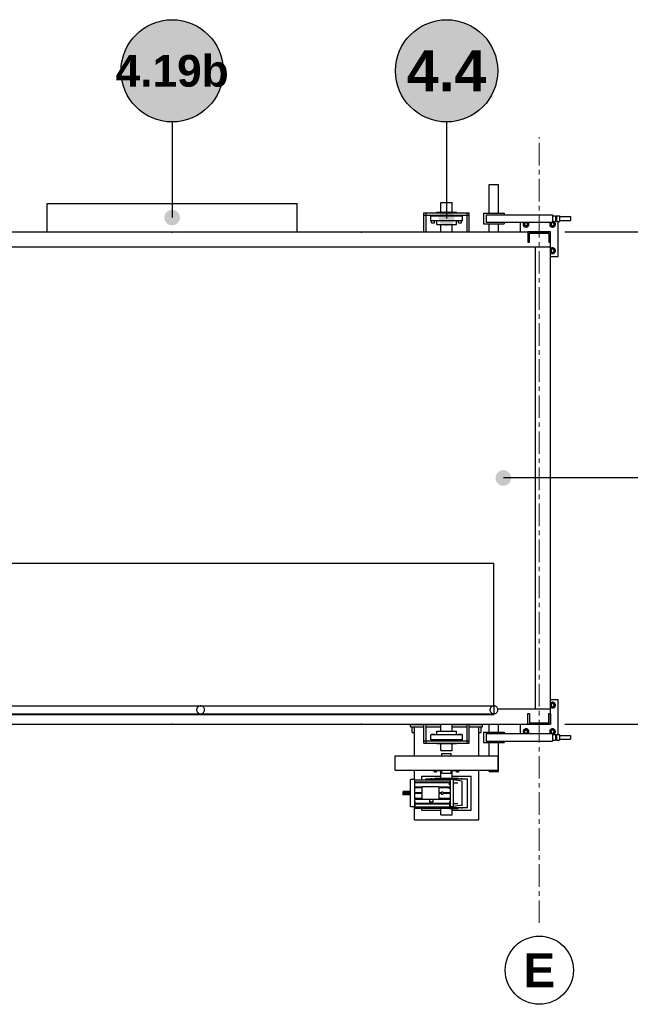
# Model space of a CAD drawing. Header units: millimetres. Extents: x 0 to 420, y 0 to 297.
# Tile 7 of 19: x 187 to 230, y 102 to 172. Entities that reach past the tile are written whole.
import ezdxf
from ezdxf.enums import TextEntityAlignment as Align

# ---------------------------------------------------------------- set-up
doc = ezdxf.new("R2010")
doc.units = ezdxf.units.MM
doc.header["$LTSCALE"] = 0.5
doc.linetypes.add('CENTER', pattern=[5.08, 3.175, -0.635, 0.635, -0.635])
for name, color, linetype, lineweight in [('COTAS', 7, 'CONTINUOUS', 25), ('EJES', 1, 'CENTER', 18), ('FINO', 7, 'CONTINUOUS', 25), ('RELLENO', 9, 'CONTINUOUS', 13), ('TEXTO', 7, 'CONTINUOUS', 25)]:
    doc.layers.add(name, color=color, linetype=linetype, lineweight=lineweight)
doc.styles.add('NEGRITA', font='arialbd.ttf')
doc.styles.get("Standard").update_dxf_attribs({"font": 'arial.ttf'})
doc.dimstyles.new('IRAM', dxfattribs={"dimtxt": 2.5, "dimasz": 2.5, "dimexe": 1.5, "dimexo": 1, "dimgap": 0.8, "dimtad": 1, "dimdec": 1, "dimtxsty": 'Standard', "dimcen": 2.5, "dimazin": 3, "dimtfac": 1, "dimtmove": 0, "dimatfit": 3})

msp = doc.modelspace()

# ---------------------------------------------------------------- hatches: boundary and pattern name
at = {"layer": 'COTAS'}
h = msp.add_hatch(color=7, dxfattribs=at)
edge = h.paths.add_edge_path()
edge.add_arc((197.4547, 157.6667), 0.55, 0, 360)
h = msp.add_hatch(color=7, dxfattribs=at)
edge = h.paths.add_edge_path()
edge.add_arc((216.788, 157.6), 0.55, 0, 360)
h = msp.add_hatch(color=7, dxfattribs=at)
edge = h.paths.add_edge_path()
edge.add_arc((220.788, 139.3333), 0.55, 0, 360)
at = {"layer": 'RELLENO', "true_color": 0xffffff}
h = msp.add_hatch(color=7, dxfattribs=at)
edge = h.paths.add_edge_path()
edge.add_arc((197.4547, 168), 3.6, 0, 360)
h = msp.add_hatch(color=7, dxfattribs=at)
edge = h.paths.add_edge_path()
edge.add_arc((216.788, 168), 3.6, 0, 360)

# ---------------------------------------------------------------- linework, layer by layer
at = {"layer": 'COTAS'}
for p, q in [((197.4547, 164.4), (197.4547, 157.6667)), ((216.788, 164.4), (216.788, 157.6)), ((238.5213, 139.3333), (220.788, 139.3333))]:
    msp.add_line(p, q, dxfattribs=at)
for centre, radius in [((197.4547, 168), 3.6), ((216.788, 168), 3.6), ((223.3213, 104.6667), 2.4)]:
    msp.add_circle(centre, radius, dxfattribs=at)
at = {"layer": 'EJES'}
msp.add_line((223.3213, 108), (223.3213, 163.3333), dxfattribs=at)
at = {"layer": 'FINO'}
for p, q in [((219.788, 157.9733), (219.788, 160)), ((220.4547, 157.9733), (220.4547, 160)), ((188.6547, 156.6667), (188.6547, 158.6667)), ((188.6547, 158.6667), (206.2547, 158.6667)), ((206.2547, 156.6667), (206.2547, 158.6667)), ((216.388, 158.04), (216.388, 158.7333)), ((217.188, 158.04), (217.188, 158.7333)), ((215.188, 157.84), (215.188, 158)), ((215.188, 158), (218.388, 158)), ((215.188, 156.6667), (215.188, 158)), ((215.188, 158), (215.348, 158)), ((215.188, 157.84), (218.388, 157.84)), ((215.348, 156.6667), (215.348, 158)), ((215.6747, 157.4333), (215.6747, 157.7667)), ((217.9013, 157.7667), (215.6747, 157.7667)), ((217.9013, 157.4333), (215.6747, 157.4333)), ((215.728, 157.7667), (215.728, 157.8333)), ((215.728, 157.3), (215.728, 157.4333)), ((215.9413, 157.7667), (215.9413, 157.8333)), ((215.9413, 157.3), (215.9413, 157.4333)), ((216.0947, 158), (216.0947, 158.04)), ((216.0947, 157.7667), (216.0947, 157.84)), ((216.0947, 157.1733), (216.0947, 157.4333)), ((217.4813, 158), (217.4813, 158.04)), ((217.4813, 157.7667), (217.4813, 157.84)), ((217.4813, 157.1733), (217.4813, 157.4333)), ((217.6347, 157.7667), (217.6347, 157.8333)), ((217.6347, 157.3), (217.6347, 157.4333)), ((217.848, 157.7667), (217.848, 157.8333)), ((217.848, 157.3), (217.848, 157.4333)), ((217.9013, 157.4333), (217.9013, 157.7667)), ((218.228, 156.6667), (218.228, 158)), ((218.228, 158), (218.388, 158)), ((218.388, 157.84), (218.388, 158)), ((218.388, 156.6667), (218.388, 158)), ((219.388, 157.9733), (220.8547, 157.9733)), ((219.388, 157.9733), (219.388, 157.2267)), ((219.588, 157.8667), (224.2547, 157.8667)), ((219.588, 157.8667), (219.588, 157.3333)), ((220.8547, 157.9733), (220.8547, 157.8667)), ((224.2547, 157.8667), (224.2547, 157.3333)), ((224.2547, 157.8), (224.468, 157.8)), ((224.2547, 157.4), (224.468, 157.4)), ((224.468, 157.8), (224.468, 157.4)), ((224.468, 157.7333), (224.5213, 157.7333)), ((224.468, 157.4667), (224.5213, 157.4667)), ((224.5213, 157.8), (224.7347, 157.8)), ((224.5213, 157.8), (224.5213, 157.4)), ((224.5213, 157.4), (224.7347, 157.4)), ((224.6547, 154.9333), (224.6547, 157.4)), ((224.7347, 157.8), (224.7347, 157.4)), ((224.7347, 157.7333), (225.5213, 157.7333)), ((224.7347, 157.4667), (225.5213, 157.4667)), ((216.388, 156.6667), (216.388, 157.1733)), ((217.188, 156.6667), (217.188, 157.1733)), ((219.388, 157.2267), (220.8547, 157.2267)), ((219.588, 157.3333), (224.2547, 157.3333)), ((219.788, 156.6667), (219.788, 157.2267)), ((220.4547, 156.6667), (220.4547, 157.2267)), ((220.8547, 157.3333), (220.8547, 157.2267)), ((221.988, 156.6667), (221.988, 157.3333)), ((222.228, 157.04), (222.228, 157.3333)), ((222.228, 157.04), (222.548, 157.04)), ((222.548, 157.04), (222.548, 157.3333)), ((224.0947, 157.04), (224.0947, 157.3333)), ((224.0947, 157.04), (224.4147, 157.04)), ((224.2547, 157.36), (224.4147, 157.36)), ((224.4147, 157.04), (224.4147, 157.36)), ((50.788, 156.6667), (224.1213, 156.6667)), ((184.1413, 156.6667), (197.4347, 156.6667)), ((197.4347, 156.64), (197.4347, 156.6667)), ((197.4347, 156.64), (197.4747, 156.64)), ((197.4747, 156.64), (197.4747, 156.6667)), ((197.4747, 156.6667), (210.768, 156.6667)), ((210.768, 156.64), (210.768, 156.6667)), ((210.768, 156.64), (210.808, 156.64)), ((210.808, 156.64), (210.808, 156.6667)), ((210.808, 156.6667), (224.1013, 156.6667)), ((222.5213, 156.6667), (222.5213, 155.9333)), ((224.1213, 156.6667), (222.5213, 156.6667)), ((222.6413, 155.9333), (222.6413, 156.5733)), ((222.6413, 156.5733), (224.0013, 156.5733)), ((224.0013, 156.5733), (224.0013, 155.9333)), ((224.1013, 156.64), (224.1013, 156.6667)), ((224.1013, 156.64), (224.1213, 156.64)), ((224.1213, 155.9333), (224.1213, 156.6667)), ((224.1213, 122), (224.1213, 156.6667)), ((224.1213, 155.6), (224.1213, 156.64)), ((50.788, 155.6), (224.1213, 155.6)), ((222.5213, 155.9333), (222.6413, 155.9333)), ((223.0547, 123.0667), (223.0547, 155.6)), ((223.0547, 155.6), (224.1213, 155.6)), ((224.0013, 155.9333), (224.1213, 155.9333)), ((224.1213, 123.0667), (224.1213, 155.6)), ((224.1213, 155.4933), (224.4147, 155.4933)), ((224.4147, 155.1733), (224.4147, 155.4933)), ((224.1213, 155.1733), (224.4147, 155.1733)), ((224.1213, 154.9333), (224.6547, 154.9333)), ((54.788, 133.3333), (220.1213, 133.3333)), ((220.1213, 123.28), (220.1213, 133.3333)), ((224.1213, 123.7333), (224.6547, 123.7333)), ((224.1213, 123.4933), (224.4147, 123.4933)), ((224.4147, 123.1733), (224.4147, 123.4933)), ((224.6547, 121.2667), (224.6547, 123.7333)), ((54.788, 123.28), (220.1213, 123.28)), ((220.3933, 123.0667), (224.1213, 123.0667)), ((222.5213, 122), (222.5213, 122.7333)), ((222.5213, 122.7333), (222.6413, 122.7333)), ((222.6413, 122.7333), (222.6413, 122.0933)), ((223.0547, 123.0667), (224.1213, 123.0667)), ((224.0013, 122.0933), (224.0013, 122.7333)), ((224.0013, 122.7333), (224.1213, 122.7333)), ((224.1213, 123.1733), (224.4147, 123.1733)), ((224.1213, 122.0267), (224.1213, 123.0667)), ((224.1213, 122.7333), (224.1213, 122)), ((54.788, 122.72), (220.1213, 122.72)), ((54.788, 122.6667), (220.1213, 122.6667)), ((220.1213, 122.6667), (220.1213, 122.72)), ((222.6413, 122.0933), (224.0013, 122.0933)), ((50.788, 122), (224.1213, 122)), ((184.1413, 122), (197.4347, 122)), ((197.4347, 122.0267), (197.4747, 122.0267)), ((197.4347, 122), (197.4347, 122.0267)), ((197.4747, 122), (197.4747, 122.0267)), ((197.4747, 122), (210.768, 122)), ((210.768, 122.0267), (210.808, 122.0267)), ((210.768, 122), (210.768, 122.0267)), ((210.808, 122), (210.808, 122.0267)), ((210.808, 122), (224.1013, 122)), ((214.2547, 121.8133), (214.2547, 121.9733)), ((214.2547, 121.9733), (215.188, 121.9733)), ((214.2547, 121.8133), (215.188, 121.8133)), ((214.3613, 121.4133), (214.3613, 121.8133)), ((214.5213, 119.7733), (214.5213, 121.8133)), ((215.188, 120.6667), (215.188, 122)), ((215.348, 120.6667), (215.348, 122)), ((215.348, 121.9733), (216.388, 121.9733)), ((215.348, 121.8133), (216.388, 121.8133)), ((216.0947, 121.2333), (216.0947, 121.5067)), ((216.388, 121.5067), (216.388, 122)), ((217.188, 121.5067), (217.188, 122)), ((217.188, 121.9733), (218.228, 121.9733)), ((217.188, 121.8133), (218.228, 121.8133)), ((217.4813, 121.2333), (217.4813, 121.5067)), ((218.228, 120.6667), (218.228, 122)), ((218.388, 120.6667), (218.388, 122)), ((218.388, 121.9733), (219.3213, 121.9733)), ((218.388, 121.8133), (219.3213, 121.8133)), ((219.0547, 119.7733), (219.0547, 121.8133)), ((219.2147, 121.4133), (219.2147, 121.8133)), ((219.3213, 121.8133), (219.3213, 121.9733)), ((219.388, 121.44), (220.8547, 121.44)), ((219.388, 121.44), (219.388, 120.6933)), ((219.788, 121.44), (219.788, 122)), ((220.4547, 121.44), (220.4547, 122)), ((220.8547, 121.44), (220.8547, 121.3333)), ((221.988, 121.3333), (221.988, 122)), ((222.228, 121.3333), (222.228, 121.6267)), ((222.228, 121.6267), (222.548, 121.6267)), ((224.1213, 122), (222.5213, 122)), ((222.548, 121.3333), (222.548, 121.6267)), ((224.0947, 121.3333), (224.0947, 121.6267)), ((224.0947, 121.6267), (224.4147, 121.6267)), ((224.1013, 122.0267), (224.1213, 122.0267)), ((224.1013, 122), (224.1013, 122.0267)), ((224.4147, 121.3067), (224.4147, 121.6267)), ((215.188, 120.6667), (215.188, 120.8267)), ((215.188, 120.8267), (218.388, 120.8267)), ((215.188, 120.6667), (218.388, 120.6667)), ((215.188, 120.6667), (215.348, 120.6667)), ((215.6747, 120.9), (215.6747, 121.2333)), ((217.9013, 121.2333), (215.6747, 121.2333)), ((217.9013, 120.9), (215.6747, 120.9)), ((215.728, 121.2333), (215.728, 121.3)), ((215.728, 120.8267), (215.728, 120.9)), ((215.9413, 121.2333), (215.9413, 121.3)), ((215.9413, 120.8267), (215.9413, 120.9)), ((216.0947, 120.8267), (216.0947, 120.9)), ((216.0947, 120.64), (216.0947, 120.6667)), ((217.4813, 120.8267), (217.4813, 120.9)), ((217.4813, 120.64), (217.4813, 120.6667)), ((217.6347, 121.2333), (217.6347, 121.3)), ((217.6347, 120.8267), (217.6347, 120.9)), ((217.848, 121.2333), (217.848, 121.3)), ((217.848, 120.8267), (217.848, 120.9)), ((217.9013, 120.9), (217.9013, 121.2333)), ((218.228, 120.6667), (218.388, 120.6667)), ((218.388, 120.6667), (218.388, 120.8267)), ((219.388, 120.6933), (220.8547, 120.6933)), ((219.588, 121.3333), (224.2547, 121.3333)), ((219.588, 121.3333), (219.588, 120.8)), ((219.588, 120.8), (224.2547, 120.8)), ((219.788, 119.7733), (219.788, 120.6933)), ((220.4547, 118.6667), (220.4547, 120.6933)), ((220.8547, 120.8), (220.8547, 120.6933)), ((224.2547, 121.3333), (224.2547, 120.8)), ((224.2547, 121.3067), (224.4147, 121.3067)), ((224.2547, 121.2667), (224.468, 121.2667)), ((224.2547, 120.8667), (224.468, 120.8667)), ((224.468, 121.2667), (224.468, 120.8667)), ((224.468, 121.2), (224.5213, 121.2)), ((224.468, 120.9333), (224.5213, 120.9333)), ((224.5213, 121.2667), (224.7347, 121.2667)), ((224.5213, 121.2667), (224.5213, 120.8667)), ((224.5213, 120.8667), (224.7347, 120.8667)), ((224.7347, 121.2667), (224.7347, 120.8667)), ((224.7347, 121.2), (225.5213, 121.2)), ((224.7347, 120.9333), (225.5213, 120.9333)), ((216.388, 120.1333), (216.388, 120.64)), ((217.188, 120.1333), (217.188, 120.64)), ((213.1547, 118.76), (213.1547, 119.7733)), ((213.1547, 118.76), (213.1547, 119.7733)), ((216.4547, 119.7733), (216.4547, 119.9333)), ((217.1213, 119.7733), (217.1213, 119.9333)), ((220.4213, 118.76), (220.4213, 119.7733)), ((214.5213, 118.0933), (214.5213, 118.76)), ((215.8547, 118.72), (215.8547, 118.7387)), ((215.8547, 118.7387), (216.4547, 118.7387)), ((215.8547, 118.72), (216.4547, 118.72)), ((215.948, 118.64), (215.948, 118.72)), ((216.0813, 118.64), (216.0813, 118.72)), ((216.388, 118.2), (216.388, 118.6667)), ((216.4547, 118.5333), (216.4547, 118.76)), ((217.1213, 118.5333), (217.1213, 118.76)), ((217.1213, 118.7387), (217.7213, 118.7387)), ((217.1213, 118.72), (217.7213, 118.72)), ((217.188, 118.2), (217.188, 118.6667)), ((217.4947, 118.64), (217.4947, 118.72)), ((217.628, 118.64), (217.628, 118.72)), ((217.7213, 118.72), (217.7213, 118.7387)), ((219.0547, 115.2667), (219.0547, 118.76)), ((219.788, 118.6667), (219.788, 118.76)), ((214.5427, 118.0933), (214.2547, 118.0933)), ((217.0627, 118.0507), (214.5427, 118.0507)), ((214.5427, 117.908), (214.5427, 117.8667)), ((216.9907, 117.908), (214.5427, 117.908)), ((215.0547, 118.0507), (215.0547, 118.3333)), ((215.0547, 118.3333), (216.388, 118.3333)), ((215.3213, 118.0507), (215.3213, 118.1333)), ((215.3213, 118.1333), (218.2547, 118.1333)), ((215.668, 118.1333), (215.668, 118.1733)), ((215.668, 118.1733), (215.7747, 118.1733)), ((215.7747, 118.1333), (215.7747, 118.1733)), ((215.9613, 118.1333), (215.9613, 118.2)), ((216.3347, 118.1333), (216.3347, 118.1733)), ((216.3347, 118.1733), (216.4413, 118.1733)), ((216.4413, 118.1333), (216.4413, 118.1733)), ((216.9907, 117.908), (216.9907, 117.8667)), ((217.2787, 118.0933), (217.0627, 118.0933)), ((217.1347, 118.1333), (217.1347, 118.1733)), ((217.1347, 118.1733), (217.2413, 118.1733)), ((217.188, 118.3333), (218.5213, 118.3333)), ((217.2413, 118.1333), (217.2413, 118.1733)), ((217.8547, 117.9867), (217.2787, 118.072)), ((217.6147, 118.1333), (217.6147, 118.2)), ((217.8013, 118.1333), (217.8013, 118.1733)), ((217.8013, 118.1733), (217.908, 118.1733)), ((217.8547, 117.9333), (217.8547, 117.8533)), ((217.8747, 117.9333), (217.8547, 117.9333)), ((217.8747, 117.9333), (217.8747, 117.8533)), ((217.908, 118.1333), (217.908, 118.1733)), ((218.2547, 116.1333), (218.2547, 118.1333)), ((218.5213, 115.9333), (218.5213, 118.3333)), ((214.2547, 117.26), (213.7213, 117.26)), ((214.5427, 117.716), (214.5427, 117.8667)), ((216.9907, 117.8667), (214.5427, 117.8667)), ((214.5427, 117.568), (214.5427, 117.5147)), ((215.0467, 117.568), (214.5427, 117.568)), ((214.5427, 117.4333), (214.5427, 117.5147)), ((215.0467, 117.5147), (214.5427, 117.5147)), ((215.0467, 117.5813), (215.0467, 116.6853)), ((216.2347, 117.5813), (215.0467, 117.5813)), ((216.2347, 117.5813), (216.2347, 116.6853)), ((216.9907, 117.568), (216.2347, 117.568)), ((216.9907, 117.5147), (216.2347, 117.5147)), ((216.9907, 117.8667), (217.0627, 117.8667)), ((216.9907, 117.716), (216.9907, 117.8667)), ((216.9907, 117.568), (216.9907, 117.5147)), ((216.9907, 117.4333), (216.9907, 117.5147)), ((217.2787, 117.8667), (217.588, 117.8667)), ((217.8747, 117.8533), (217.8547, 117.8533)), ((217.8747, 117.6133), (217.8547, 117.6133)), ((217.8747, 117.5333), (217.8547, 117.5333)), ((217.8747, 117.2933), (217.8547, 117.2933)), ((217.8747, 117.2133), (217.8547, 117.2133)), ((217.8747, 117.6133), (217.8747, 117.5333)), ((217.8747, 117.2933), (217.8747, 117.2133)), ((214.2547, 117.0067), (213.7213, 117.0067)), ((213.8013, 117.1733), (213.8013, 117.0933)), ((214.1747, 117.1733), (213.8013, 117.1733)), ((214.1747, 117.0933), (213.8013, 117.0933)), ((214.1747, 117.1733), (214.1747, 117.0933)), ((214.5427, 117.1627), (214.5427, 117.104)), ((215.0467, 117.1627), (214.5427, 117.1627)), ((215.0467, 117.104), (214.5427, 117.104)), ((214.5427, 116.8333), (214.5427, 116.752)), ((214.5427, 116.752), (214.5427, 116.6987)), ((215.0467, 116.752), (214.5427, 116.752)), ((215.0467, 116.6987), (214.5427, 116.6987)), ((214.5427, 116.5507), (214.5427, 116.4)), ((216.2347, 116.6853), (215.0467, 116.6853)), ((215.5747, 116.6853), (215.5747, 116.4987)), ((215.8147, 116.6853), (215.8147, 116.4987)), ((216.412, 117.1627), (216.2347, 117.1627)), ((216.412, 117.104), (216.2347, 117.104)), ((216.9907, 116.752), (216.2347, 116.752)), ((216.9907, 116.6987), (216.2347, 116.6987)), ((216.9907, 117.1627), (216.5613, 117.1627)), ((216.9907, 117.104), (216.5613, 117.104)), ((216.9907, 117.1627), (216.9907, 117.104)), ((216.9907, 116.8333), (216.9907, 116.752)), ((216.9907, 116.752), (216.9907, 116.6987)), ((216.9907, 116.5507), (216.9907, 116.4)), ((217.8747, 116.9733), (217.8547, 116.9733)), ((217.8747, 116.8933), (217.8547, 116.8933)), ((217.8747, 116.6533), (217.8547, 116.6533)), ((217.8747, 116.5733), (217.8547, 116.5733)), ((217.8747, 116.9733), (217.8747, 116.8933)), ((217.8747, 116.6533), (217.8747, 116.5733)), ((214.5427, 116.1733), (214.2547, 116.1733)), ((214.5213, 115.2667), (214.5213, 116.1733)), ((214.5427, 116.4), (214.5427, 116.3587)), ((216.9907, 116.4), (214.5427, 116.4)), ((216.9907, 116.3587), (214.5427, 116.3587)), ((214.5427, 116.356), (214.5427, 116.1587)), ((214.5427, 116.1587), (214.5427, 116.136)), ((216.9907, 116.1587), (214.5427, 116.1587)), ((214.5427, 116.136), (214.5427, 116.0667)), ((216.9907, 116.136), (214.5427, 116.136)), ((216.9907, 116.0667), (214.5427, 116.0667)), ((215.0547, 115.9333), (215.0547, 116.0667)), ((215.0547, 115.9333), (216.388, 115.9333)), ((216.388, 115.6), (216.388, 116.0667)), ((216.9907, 116.4), (217.0627, 116.4)), ((216.9907, 116.4), (216.9907, 116.3587)), ((216.9907, 116.356), (216.9907, 116.1587)), ((217.0627, 116.216), (216.9907, 116.216)), ((216.9907, 116.1587), (216.9907, 116.136)), ((216.9907, 116.136), (216.9907, 116.0667)), ((216.9907, 116.1333), (218.2547, 116.1333)), ((217.2787, 116.1733), (217.0627, 116.1733)), ((217.1347, 116.0933), (217.1347, 116.1333)), ((217.1347, 116.0933), (217.2413, 116.0933)), ((217.188, 115.6), (217.188, 116.0667)), ((217.188, 115.9333), (218.5213, 115.9333)), ((217.2413, 116.0933), (217.2413, 116.1333)), ((217.2787, 116.4), (217.588, 116.4)), ((217.8547, 116.28), (217.2787, 116.1947)), ((217.6147, 116.0667), (217.6147, 116.1333)), ((217.8013, 116.0933), (217.8013, 116.1333)), ((217.8013, 116.0933), (217.908, 116.0933)), ((217.8547, 116.3333), (217.8547, 116.2533)), ((217.8747, 116.3333), (217.8547, 116.3333)), ((217.8747, 116.2533), (217.8547, 116.2533)), ((217.8747, 116.3333), (217.8747, 116.2533)), ((217.908, 116.0933), (217.908, 116.1333)), ((214.5213, 115.2667), (219.0547, 115.2667))]:
    msp.add_line(p, q, dxfattribs=at)
for points in [[(219.788, 160), (219.8707, 160), (219.9547, 160), (220.0387, 160), (220.1213, 160)], [(220.1213, 160), (220.204, 160), (220.288, 160), (220.372, 160), (220.4547, 160)], [(216.388, 158.7333), (216.488, 158.7333), (216.588, 158.7333), (216.688, 158.7333), (216.788, 158.7333)], [(216.788, 158.7333), (216.888, 158.7333), (216.988, 158.7333), (217.088, 158.7333), (217.188, 158.7333)], [(215.728, 157.8333), (215.7547, 157.8333), (215.7813, 157.8333), (215.808, 157.8333), (215.8347, 157.8333)], [(215.8347, 157.8333), (215.8613, 157.8333), (215.888, 157.8333), (215.9147, 157.8333), (215.9413, 157.8333)], [(216.0947, 158.04), (216.268, 158.04), (216.4413, 158.04), (216.6147, 158.04), (216.788, 158.04)], [(216.788, 158.04), (216.9613, 158.04), (217.1347, 158.04), (217.308, 158.04), (217.4813, 158.04)], [(217.6347, 157.8333), (217.6613, 157.8333), (217.688, 157.8333), (217.7147, 157.8333), (217.7413, 157.8333)], [(217.7413, 157.8333), (217.768, 157.8333), (217.7947, 157.8333), (217.8213, 157.8333), (217.848, 157.8333)], [(224.3747, 157.36), (224.3573, 157.372), (224.3373, 157.3813), (224.3173, 157.3893), (224.2973, 157.396), (224.276, 157.3987), (224.2547, 157.4)], [(225.5213, 157.7333), (225.5213, 157.7), (225.5213, 157.6667), (225.5213, 157.6333), (225.5213, 157.6)], [(225.5213, 157.6), (225.5213, 157.5667), (225.5213, 157.5333), (225.5213, 157.5), (225.5213, 157.4667)], [(215.728, 157.3), (215.7547, 157.3), (215.7813, 157.3), (215.808, 157.3), (215.8347, 157.3)], [(215.8347, 157.3), (215.8613, 157.3), (215.888, 157.3), (215.9147, 157.3), (215.9413, 157.3)], [(216.0947, 157.1733), (216.268, 157.1733), (216.4413, 157.1733), (216.6147, 157.1733), (216.788, 157.1733)], [(216.788, 157.1733), (216.9613, 157.1733), (217.1347, 157.1733), (217.308, 157.1733), (217.4813, 157.1733)], [(217.6347, 157.3), (217.6613, 157.3), (217.688, 157.3), (217.7147, 157.3), (217.7413, 157.3)], [(217.7413, 157.3), (217.768, 157.3), (217.7947, 157.3), (217.8213, 157.3), (217.848, 157.3)], [(222.228, 157.32), (222.212, 157.296), (222.2, 157.2693), (222.192, 157.2427), (222.188, 157.2147), (222.188, 157.1853), (222.192, 157.1573), (222.2, 157.1307), (222.212, 157.104), (222.228, 157.08)], [(222.268, 157.04), (222.292, 157.024), (222.3187, 157.012), (222.3453, 157.004), (222.3733, 157), (222.4027, 157), (222.4307, 157.004), (222.4573, 157.012), (222.484, 157.024), (222.508, 157.04)], [(222.4947, 157.2), (222.4933, 157.2147), (222.4907, 157.2293), (222.4853, 157.244), (222.4787, 157.256), (222.4693, 157.268), (222.46, 157.2787), (222.448, 157.288), (222.4347, 157.296), (222.4213, 157.3013), (222.4067, 157.3053), (222.392, 157.3067), (222.3773, 157.3067), (222.3627, 157.304), (222.348, 157.2987), (222.3347, 157.292), (222.3227, 157.284), (222.3107, 157.2747), (222.3013, 157.2627), (222.2933, 157.2507), (222.288, 157.236), (222.284, 157.2227), (222.2813, 157.208), (222.2813, 157.192), (222.284, 157.1773), (222.288, 157.164), (222.2933, 157.1493), (222.3013, 157.1373), (222.3107, 157.1253), (222.3227, 157.116), (222.3347, 157.108), (222.348, 157.1013), (222.3627, 157.096), (222.3773, 157.0933), (222.392, 157.0933), (222.4067, 157.0947), (222.4213, 157.0987), (222.4347, 157.104), (222.448, 157.112), (222.46, 157.1213), (222.4693, 157.132), (222.4787, 157.144), (222.4853, 157.156), (222.4907, 157.1707), (222.4933, 157.1853), (222.4947, 157.2)], [(222.588, 157.2), (222.5867, 157.2213), (222.584, 157.2427), (222.5773, 157.2627), (222.5693, 157.2827), (222.56, 157.3027), (222.548, 157.32)], [(222.548, 157.08), (222.56, 157.0973), (222.5693, 157.1173), (222.5773, 157.1373), (222.584, 157.1573), (222.5867, 157.1787), (222.588, 157.2)], [(224.0947, 157.32), (224.0787, 157.296), (224.0667, 157.2693), (224.0587, 157.2427), (224.0547, 157.2147), (224.0547, 157.1853), (224.0587, 157.1573), (224.0667, 157.1307), (224.0787, 157.104), (224.0947, 157.08)], [(224.1347, 157.04), (224.1587, 157.024), (224.1853, 157.012), (224.212, 157.004), (224.24, 157), (224.2693, 157), (224.2973, 157.004), (224.324, 157.012), (224.3507, 157.024), (224.3747, 157.04)], [(224.3613, 157.2), (224.36, 157.2147), (224.3573, 157.2293), (224.352, 157.244), (224.3453, 157.256), (224.336, 157.268), (224.3267, 157.2787), (224.3147, 157.288), (224.3013, 157.296), (224.288, 157.3013), (224.2733, 157.3053), (224.2587, 157.3067), (224.244, 157.3067), (224.2293, 157.304), (224.2147, 157.2987), (224.2013, 157.292), (224.1893, 157.284), (224.1773, 157.2747), (224.168, 157.2627), (224.16, 157.2507), (224.1547, 157.236), (224.1507, 157.2227), (224.148, 157.208), (224.148, 157.192), (224.1507, 157.1773), (224.1547, 157.164), (224.16, 157.1493), (224.168, 157.1373), (224.1773, 157.1253), (224.1893, 157.116), (224.2013, 157.108), (224.2147, 157.1013), (224.2293, 157.096), (224.244, 157.0933), (224.2587, 157.0933), (224.2733, 157.0947), (224.288, 157.0987), (224.3013, 157.104), (224.3147, 157.112), (224.3267, 157.1213), (224.336, 157.132), (224.3453, 157.144), (224.352, 157.156), (224.3573, 157.1707), (224.36, 157.1853), (224.3613, 157.2)], [(224.4547, 157.2), (224.4533, 157.2213), (224.4507, 157.2427), (224.444, 157.2627), (224.436, 157.2827), (224.4267, 157.3027), (224.4147, 157.32)], [(224.4147, 157.08), (224.4267, 157.0973), (224.436, 157.1173), (224.444, 157.1373), (224.4507, 157.1573), (224.4533, 157.1787), (224.4547, 157.2)], [(224.3747, 155.4933), (224.3507, 155.5093), (224.324, 155.5213), (224.2973, 155.5293), (224.2693, 155.5333), (224.24, 155.5333), (224.212, 155.5293), (224.1853, 155.5213), (224.1587, 155.5093), (224.1347, 155.4933)], [(224.3613, 155.3333), (224.36, 155.348), (224.3573, 155.3627), (224.352, 155.3773), (224.3453, 155.3893), (224.336, 155.4013), (224.3267, 155.412), (224.3147, 155.4213), (224.3013, 155.4293), (224.288, 155.4347), (224.2733, 155.4387), (224.2587, 155.44), (224.244, 155.44), (224.2293, 155.4373), (224.2147, 155.432), (224.2013, 155.4253), (224.1893, 155.4173), (224.1773, 155.408), (224.168, 155.396), (224.16, 155.384), (224.1547, 155.3693), (224.1507, 155.356), (224.148, 155.3413), (224.148, 155.3253), (224.1507, 155.3107), (224.1547, 155.2973), (224.16, 155.2827), (224.168, 155.2707), (224.1773, 155.2587), (224.1893, 155.2493), (224.2013, 155.2413), (224.2147, 155.2347), (224.2293, 155.2293), (224.244, 155.2267), (224.2587, 155.2267), (224.2733, 155.228), (224.288, 155.232), (224.3013, 155.2373), (224.3147, 155.2453), (224.3267, 155.2547), (224.336, 155.2653), (224.3453, 155.2773), (224.352, 155.2893), (224.3573, 155.304), (224.36, 155.3187), (224.3613, 155.3333)], [(224.4547, 155.3333), (224.4533, 155.3547), (224.4507, 155.376), (224.444, 155.396), (224.436, 155.416), (224.4267, 155.436), (224.4147, 155.4533)], [(224.4147, 155.2133), (224.4267, 155.2307), (224.436, 155.2507), (224.444, 155.2707), (224.4507, 155.2907), (224.4533, 155.312), (224.4547, 155.3333)], [(224.1347, 155.1733), (224.1587, 155.1573), (224.1853, 155.1453), (224.212, 155.1373), (224.24, 155.1333), (224.2693, 155.1333), (224.2973, 155.1373), (224.324, 155.1453), (224.3507, 155.1573), (224.3747, 155.1733)], [(224.3747, 123.4933), (224.3507, 123.5093), (224.324, 123.5213), (224.2973, 123.5293), (224.2693, 123.5333), (224.24, 123.5333), (224.212, 123.5293), (224.1853, 123.5213), (224.1587, 123.5093), (224.1347, 123.4933)], [(224.3613, 123.3333), (224.36, 123.348), (224.3573, 123.3627), (224.352, 123.3773), (224.3453, 123.3893), (224.336, 123.4013), (224.3267, 123.412), (224.3147, 123.4213), (224.3013, 123.4293), (224.288, 123.4347), (224.2733, 123.4387), (224.2587, 123.44), (224.244, 123.44), (224.2293, 123.4373), (224.2147, 123.432), (224.2013, 123.4253), (224.1893, 123.4173), (224.1773, 123.408), (224.168, 123.396), (224.16, 123.384), (224.1547, 123.3693), (224.1507, 123.356), (224.148, 123.3413), (224.148, 123.3253), (224.1507, 123.3107), (224.1547, 123.2973), (224.16, 123.2827), (224.168, 123.2707), (224.1773, 123.2587), (224.1893, 123.2493), (224.2013, 123.2413), (224.2147, 123.2347), (224.2293, 123.2293), (224.244, 123.2267), (224.2587, 123.2267), (224.2733, 123.228), (224.288, 123.232), (224.3013, 123.2373), (224.3147, 123.2453), (224.3267, 123.2547), (224.336, 123.2653), (224.3453, 123.2773), (224.352, 123.2893), (224.3573, 123.304), (224.36, 123.3187), (224.3613, 123.3333)], [(224.4547, 123.3333), (224.4533, 123.3547), (224.4507, 123.376), (224.444, 123.396), (224.436, 123.416), (224.4267, 123.436), (224.4147, 123.4533)], [(199.7347, 123), (199.732, 123.0387), (199.724, 123.0773), (199.7107, 123.1133), (199.692, 123.148), (199.6693, 123.18), (199.6427, 123.208), (199.6107, 123.232), (199.5773, 123.252), (199.5413, 123.2667), (199.5027, 123.276), (199.464, 123.28), (199.4253, 123.2787), (199.3867, 123.272), (199.3493, 123.26), (199.3147, 123.2427), (199.2827, 123.22), (199.2533, 123.1947), (199.228, 123.164), (199.208, 123.132), (199.192, 123.096), (199.1813, 123.0587), (199.176, 123.02), (199.176, 122.98), (199.1813, 122.9413), (199.192, 122.904), (199.208, 122.868), (199.228, 122.836), (199.2533, 122.8053), (199.2827, 122.78), (199.3147, 122.7573), (199.3493, 122.74), (199.3867, 122.728), (199.4253, 122.7213), (199.464, 122.72), (199.5027, 122.724), (199.5413, 122.7333), (199.5773, 122.748), (199.6107, 122.768), (199.6427, 122.792), (199.6693, 122.82), (199.692, 122.852), (199.7107, 122.8867), (199.724, 122.9227), (199.732, 122.9613), (199.7347, 123)], [(220.4013, 123), (220.3987, 123.0387), (220.3907, 123.0773), (220.3773, 123.1133), (220.3587, 123.148), (220.336, 123.18), (220.3093, 123.208), (220.2773, 123.232), (220.244, 123.252), (220.208, 123.2667), (220.1693, 123.276), (220.1307, 123.28), (220.092, 123.2787), (220.0533, 123.272), (220.016, 123.26), (219.9813, 123.2427), (219.9493, 123.22), (219.92, 123.1947), (219.8947, 123.164), (219.8747, 123.132), (219.8587, 123.096), (219.848, 123.0587), (219.8427, 123.02), (219.8427, 122.98), (219.848, 122.9413), (219.8587, 122.904), (219.8747, 122.868), (219.8947, 122.836), (219.92, 122.8053), (219.9493, 122.78), (219.9813, 122.7573), (220.016, 122.74), (220.0533, 122.728), (220.092, 122.7213), (220.1307, 122.72), (220.1693, 122.724), (220.208, 122.7333), (220.244, 122.748), (220.2773, 122.768), (220.3093, 122.792), (220.336, 122.82), (220.3587, 122.852), (220.3773, 122.8867), (220.3907, 122.9227), (220.3987, 122.9613), (220.4013, 123)], [(220.1213, 123.28), (220.1213, 123.2107), (220.1213, 123.14), (220.1213, 123.0693), (220.1213, 123)], [(220.1213, 123), (220.1213, 122.9307), (220.1213, 122.86), (220.1213, 122.7893), (220.1213, 122.72)], [(224.1347, 123.1733), (224.1587, 123.1573), (224.1853, 123.1453), (224.212, 123.1373), (224.24, 123.1333), (224.2693, 123.1333), (224.2973, 123.1373), (224.324, 123.1453), (224.3507, 123.1573), (224.3747, 123.1733)], [(224.4147, 123.2133), (224.4267, 123.2307), (224.436, 123.2507), (224.444, 123.2707), (224.4507, 123.2907), (224.4533, 123.312), (224.4547, 123.3333)], [(214.3613, 121.4133), (214.4013, 121.4133), (214.4413, 121.4133), (214.4813, 121.4133), (214.5213, 121.4133)], [(216.0947, 121.5067), (216.268, 121.5067), (216.4413, 121.5067), (216.6147, 121.5067), (216.788, 121.5067)], [(216.788, 121.5067), (216.9613, 121.5067), (217.1347, 121.5067), (217.308, 121.5067), (217.4813, 121.5067)], [(219.0547, 121.4133), (219.0947, 121.4133), (219.1347, 121.4133), (219.1747, 121.4133), (219.2147, 121.4133)], [(222.228, 121.5867), (222.212, 121.5627), (222.2, 121.536), (222.192, 121.5093), (222.188, 121.4813), (222.188, 121.452), (222.192, 121.424), (222.2, 121.3973), (222.212, 121.3707), (222.228, 121.3467)], [(222.508, 121.6267), (222.484, 121.6427), (222.4573, 121.6547), (222.4307, 121.6627), (222.4027, 121.6667), (222.3733, 121.6667), (222.3453, 121.6627), (222.3187, 121.6547), (222.292, 121.6427), (222.268, 121.6267)], [(222.4947, 121.4667), (222.4933, 121.4813), (222.4907, 121.496), (222.4853, 121.5107), (222.4787, 121.5227), (222.4693, 121.5347), (222.46, 121.5453), (222.448, 121.5547), (222.4347, 121.5627), (222.4213, 121.568), (222.4067, 121.572), (222.392, 121.5733), (222.3773, 121.5733), (222.3627, 121.5707), (222.348, 121.5653), (222.3347, 121.5587), (222.3227, 121.5507), (222.3107, 121.5413), (222.3013, 121.5293), (222.2933, 121.5173), (222.288, 121.5027), (222.284, 121.4893), (222.2813, 121.4747), (222.2813, 121.4587), (222.284, 121.444), (222.288, 121.4307), (222.2933, 121.416), (222.3013, 121.404), (222.3107, 121.392), (222.3227, 121.3827), (222.3347, 121.3747), (222.348, 121.368), (222.3627, 121.3627), (222.3773, 121.36), (222.392, 121.36), (222.4067, 121.3613), (222.4213, 121.3653), (222.4347, 121.3707), (222.448, 121.3787), (222.46, 121.388), (222.4693, 121.3987), (222.4787, 121.4107), (222.4853, 121.4227), (222.4907, 121.4373), (222.4933, 121.452), (222.4947, 121.4667)], [(222.588, 121.4667), (222.5867, 121.488), (222.584, 121.5093), (222.5773, 121.5293), (222.5693, 121.5493), (222.56, 121.5693), (222.548, 121.5867)], [(222.548, 121.3467), (222.56, 121.364), (222.5693, 121.384), (222.5773, 121.404), (222.584, 121.424), (222.5867, 121.4453), (222.588, 121.4667)], [(224.0947, 121.5867), (224.0787, 121.5627), (224.0667, 121.536), (224.0587, 121.5093), (224.0547, 121.4813), (224.0547, 121.452), (224.0587, 121.424), (224.0667, 121.3973), (224.0787, 121.3707), (224.0947, 121.3467)], [(224.3747, 121.6267), (224.3507, 121.6427), (224.324, 121.6547), (224.2973, 121.6627), (224.2693, 121.6667), (224.24, 121.6667), (224.212, 121.6627), (224.1853, 121.6547), (224.1587, 121.6427), (224.1347, 121.6267)], [(224.3613, 121.4667), (224.36, 121.4813), (224.3573, 121.496), (224.352, 121.5107), (224.3453, 121.5227), (224.336, 121.5347), (224.3267, 121.5453), (224.3147, 121.5547), (224.3013, 121.5627), (224.288, 121.568), (224.2733, 121.572), (224.2587, 121.5733), (224.244, 121.5733), (224.2293, 121.5707), (224.2147, 121.5653), (224.2013, 121.5587), (224.1893, 121.5507), (224.1773, 121.5413), (224.168, 121.5293), (224.16, 121.5173), (224.1547, 121.5027), (224.1507, 121.4893), (224.148, 121.4747), (224.148, 121.4587), (224.1507, 121.444), (224.1547, 121.4307), (224.16, 121.416), (224.168, 121.404), (224.1773, 121.392), (224.1893, 121.3827), (224.2013, 121.3747), (224.2147, 121.368), (224.2293, 121.3627), (224.244, 121.36), (224.2587, 121.36), (224.2733, 121.3613), (224.288, 121.3653), (224.3013, 121.3707), (224.3147, 121.3787), (224.3267, 121.388), (224.336, 121.3987), (224.3453, 121.4107), (224.352, 121.4227), (224.3573, 121.4373), (224.36, 121.452), (224.3613, 121.4667)], [(224.4547, 121.4667), (224.4533, 121.488), (224.4507, 121.5093), (224.444, 121.5293), (224.436, 121.5493), (224.4267, 121.5693), (224.4147, 121.5867)], [(224.4147, 121.3467), (224.4267, 121.364), (224.436, 121.384), (224.444, 121.404), (224.4507, 121.424), (224.4533, 121.4453), (224.4547, 121.4667)], [(215.728, 121.3), (215.7547, 121.3), (215.7813, 121.3), (215.808, 121.3), (215.8347, 121.3)], [(215.8347, 121.3), (215.8613, 121.3), (215.888, 121.3), (215.9147, 121.3), (215.9413, 121.3)], [(217.6347, 121.3), (217.6613, 121.3), (217.688, 121.3), (217.7147, 121.3), (217.7413, 121.3)], [(217.7413, 121.3), (217.768, 121.3), (217.7947, 121.3), (217.8213, 121.3), (217.848, 121.3)], [(224.2547, 121.2667), (224.276, 121.268), (224.2973, 121.2707), (224.3173, 121.2773), (224.3373, 121.2853), (224.3573, 121.2947), (224.3747, 121.3067)], [(225.5213, 121.2), (225.5213, 121.1667), (225.5213, 121.1333), (225.5213, 121.1), (225.5213, 121.0667)], [(225.5213, 121.0667), (225.5213, 121.0333), (225.5213, 121), (225.5213, 120.9667), (225.5213, 120.9333)], [(216.0947, 120.64), (216.268, 120.64), (216.4413, 120.64), (216.6147, 120.64), (216.788, 120.64)], [(216.388, 120.1333), (216.488, 120.1333), (216.588, 120.1333), (216.688, 120.1333), (216.788, 120.1333)], [(216.788, 120.64), (216.9613, 120.64), (217.1347, 120.64), (217.308, 120.64), (217.4813, 120.64)], [(216.788, 120.1333), (216.888, 120.1333), (216.988, 120.1333), (217.088, 120.1333), (217.188, 120.1333)], [(213.1547, 119.7733), (213.3573, 119.7733), (213.5587, 119.7733), (213.7613, 119.7733), (213.9627, 119.7733), (214.164, 119.7733), (214.3667, 119.7733), (214.568, 119.7733), (214.7693, 119.7733), (214.972, 119.7733), (215.1733, 119.7733), (215.3747, 119.7733), (215.5773, 119.7733), (215.7787, 119.7733), (215.9813, 119.7733), (216.1827, 119.7733), (216.384, 119.7733), (216.5867, 119.7733), (216.788, 119.7733), (216.9893, 119.7733), (217.192, 119.7733), (217.3933, 119.7733), (217.5947, 119.7733), (217.7973, 119.7733), (217.9987, 119.7733), (218.2013, 119.7733), (218.4027, 119.7733), (218.604, 119.7733), (218.8067, 119.7733), (219.008, 119.7733), (219.2093, 119.7733), (219.412, 119.7733), (219.6133, 119.7733), (219.8147, 119.7733), (220.0173, 119.7733), (220.2187, 119.7733), (220.4213, 119.7733)], [(216.4547, 119.9333), (216.5373, 119.9333), (216.6213, 119.9333), (216.7053, 119.9333), (216.788, 119.9333)], [(216.788, 119.9333), (216.8707, 119.9333), (216.9547, 119.9333), (217.0387, 119.9333), (217.1213, 119.9333)], [(213.1547, 118.76), (213.3573, 118.76), (213.5587, 118.76), (213.7613, 118.76), (213.9627, 118.76), (214.164, 118.76), (214.3667, 118.76), (214.568, 118.76), (214.7693, 118.76), (214.972, 118.76), (215.1733, 118.76), (215.3747, 118.76), (215.5773, 118.76), (215.7787, 118.76), (215.9813, 118.76), (216.1827, 118.76), (216.384, 118.76), (216.5867, 118.76), (216.788, 118.76), (216.9893, 118.76), (217.192, 118.76), (217.3933, 118.76), (217.5947, 118.76), (217.7973, 118.76), (217.9987, 118.76), (218.2013, 118.76), (218.4027, 118.76), (218.604, 118.76), (218.8067, 118.76), (219.008, 118.76), (219.2093, 118.76), (219.412, 118.76), (219.6133, 118.76), (219.8147, 118.76), (220.0173, 118.76), (220.2187, 118.76), (220.4213, 118.76)], [(216.0813, 118.64), (216.048, 118.64), (216.0147, 118.64), (215.9813, 118.64), (215.948, 118.64)], [(215.948, 118.64), (215.964, 118.64), (215.9813, 118.64), (215.9987, 118.64), (216.0147, 118.64)], [(216.0147, 118.64), (216.0307, 118.64), (216.048, 118.64), (216.0653, 118.64), (216.0813, 118.64)], [(216.388, 118.6667), (216.404, 118.6667), (216.4213, 118.6667), (216.4387, 118.6667), (216.4547, 118.6667)], [(217.1213, 118.6667), (217.1373, 118.6667), (217.1547, 118.6667), (217.172, 118.6667), (217.188, 118.6667)], [(217.628, 118.64), (217.5947, 118.64), (217.5613, 118.64), (217.528, 118.64), (217.4947, 118.64)], [(217.4947, 118.64), (217.5107, 118.64), (217.528, 118.64), (217.5453, 118.64), (217.5613, 118.64)], [(217.5613, 118.64), (217.5773, 118.64), (217.5947, 118.64), (217.612, 118.64), (217.628, 118.64)], [(219.788, 118.6667), (219.8707, 118.6667), (219.9547, 118.6667), (220.0387, 118.6667), (220.1213, 118.6667)], [(220.1213, 118.6667), (220.204, 118.6667), (220.288, 118.6667), (220.372, 118.6667), (220.4547, 118.6667)], [(214.2547, 117.1333), (214.2547, 117.3733), (214.2547, 117.6133), (214.2547, 117.8533), (214.2547, 118.0933)], [(214.5427, 117.908), (214.5427, 117.9547), (214.5427, 118.0013), (214.5427, 118.0467), (214.5427, 118.0933)], [(215.9613, 118.2), (216.168, 118.2), (216.3747, 118.2), (216.5813, 118.2), (216.788, 118.2)], [(216.4547, 118.5333), (216.5373, 118.5333), (216.6213, 118.5333), (216.7053, 118.5333), (216.788, 118.5333)], [(216.788, 118.5333), (216.8707, 118.5333), (216.9547, 118.5333), (217.0387, 118.5333), (217.1213, 118.5333)], [(216.788, 118.2), (216.9947, 118.2), (217.2013, 118.2), (217.408, 118.2), (217.6147, 118.2)], [(217.0627, 117.1333), (217.0627, 117.3733), (217.0627, 117.6133), (217.0627, 117.8533), (217.0627, 118.0933)], [(217.2787, 117.1333), (217.2787, 117.3733), (217.2787, 117.6133), (217.2787, 117.8533), (217.2787, 118.0933)], [(217.8547, 117.9867), (217.8547, 117.9733), (217.8547, 117.96), (217.8547, 117.9467), (217.8547, 117.9333)], [(213.7213, 117.1333), (213.7213, 117.1653), (213.7213, 117.1973), (213.7213, 117.228), (213.7213, 117.26)], [(214.5427, 117.568), (214.5427, 117.6427), (214.5427, 117.7173), (214.5427, 117.792), (214.5427, 117.8667)], [(214.5427, 117.1627), (214.5427, 117.2507), (214.5427, 117.3387), (214.5427, 117.4267), (214.5427, 117.5147)], [(216.4067, 117.1333), (216.408, 117.1227), (216.4093, 117.1107), (216.4133, 117.1013), (216.4187, 117.0907), (216.4253, 117.0813), (216.4333, 117.0733), (216.4413, 117.0667), (216.452, 117.0613), (216.4613, 117.0573), (216.4733, 117.0547), (216.484, 117.0533), (216.4947, 117.0533), (216.5067, 117.056), (216.516, 117.0587), (216.5267, 117.064), (216.536, 117.0707), (216.544, 117.0773), (216.552, 117.0867), (216.5573, 117.096), (216.5613, 117.1053), (216.5653, 117.1173), (216.5667, 117.128), (216.5667, 117.1387), (216.5653, 117.1493), (216.5613, 117.1613), (216.5573, 117.1707), (216.552, 117.18), (216.544, 117.1893), (216.536, 117.196), (216.5267, 117.2027), (216.516, 117.208), (216.5067, 117.2107), (216.4947, 117.2133), (216.484, 117.2133), (216.4733, 117.212), (216.4613, 117.2093), (216.452, 117.2053), (216.4413, 117.2), (216.4333, 117.1933), (216.4253, 117.1853), (216.4187, 117.176), (216.4133, 117.1653), (216.4093, 117.156), (216.408, 117.144), (216.4067, 117.1333)], [(217.8547, 117.8533), (217.8547, 117.636), (217.8547, 117.4187), (217.8547, 117.2013), (217.8547, 116.9853), (217.8547, 116.768), (217.8547, 116.5507), (217.8547, 116.3333)], [(213.7213, 117.0067), (213.7213, 117.0387), (213.7213, 117.0693), (213.7213, 117.1013), (213.7213, 117.1333)], [(214.2547, 116.1733), (214.2547, 116.4133), (214.2547, 116.6533), (214.2547, 116.8933), (214.2547, 117.1333)], [(214.5427, 116.752), (214.5427, 116.84), (214.5427, 116.928), (214.5427, 117.016), (214.5427, 117.104)], [(214.5427, 116.4), (214.5427, 116.4747), (214.5427, 116.5493), (214.5427, 116.624), (214.5427, 116.6987)], [(215.6947, 116.4987), (215.6653, 116.4987), (215.6347, 116.4987), (215.604, 116.4987), (215.5747, 116.4987)], [(215.8147, 116.4987), (215.7853, 116.4987), (215.7547, 116.4987), (215.724, 116.4987), (215.6947, 116.4987)], [(217.0627, 116.1733), (217.0627, 116.4133), (217.0627, 116.6533), (217.0627, 116.8933), (217.0627, 117.1333)], [(217.2787, 116.1733), (217.2787, 116.4133), (217.2787, 116.6533), (217.2787, 116.8933), (217.2787, 117.1333)], [(214.5427, 116.1733), (214.5427, 116.22), (214.5427, 116.2653), (214.5427, 116.312), (214.5427, 116.3587)], [(216.9907, 116.0667), (217.1467, 116.0667), (217.3027, 116.0667), (217.4587, 116.0667), (217.6147, 116.0667)], [(216.388, 115.6), (216.488, 115.6), (216.588, 115.6), (216.688, 115.6), (216.788, 115.6)], [(216.788, 115.6), (216.888, 115.6), (216.988, 115.6), (217.088, 115.6), (217.188, 115.6)]]:
    msp.add_lwpolyline(points, dxfattribs=at)

# ---------------------------------------------------------------- texts
at = {"layer": 'COTAS', "style": 'NEGRITA'}
for s, height, p in [('4.19b', 2.232, (197.4547, 168)), ('4.4', 2.88, (216.788, 168))]:
    msp.add_text(s, height=height, dxfattribs=at).set_placement(p, align=Align.MIDDLE_CENTER)
at = {"layer": 'TEXTO', "style": 'NEGRITA'}
msp.add_text('E', height=2.4, dxfattribs=at).set_placement((223.3213, 104.6667), align=Align.MIDDLE_CENTER)

# ---------------------------------------------------------------- dimensions: what is measured, and where the dimension line sits
at = {"layer": 'COTAS'}
msp.add_linear_dim(base=(236.1213, 122), p1=(224.1213, 122), p2=(224.1213, 156.6667), angle=90, dimstyle='IRAM', override={"dimlfac": 75}, dxfattribs=at).render()

doc.saveas('drawing.dxf')
